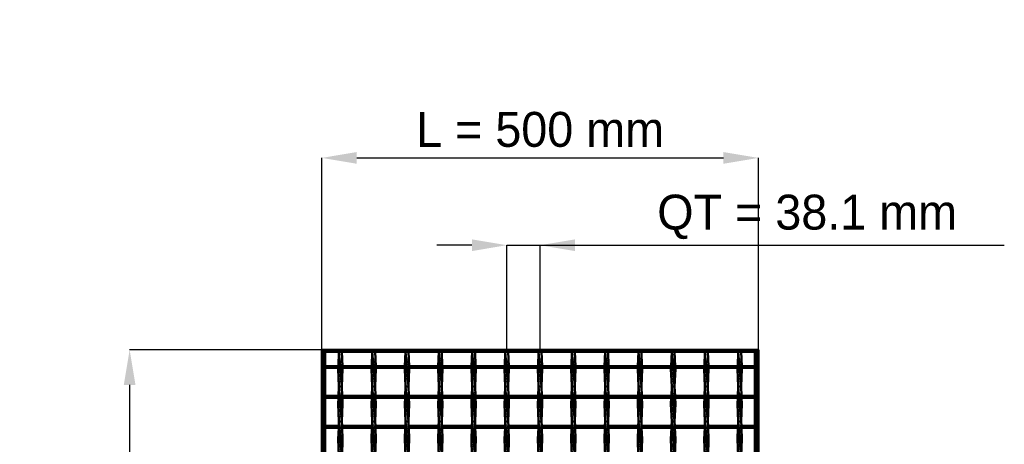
# Model space of a CAD drawing. Header units: millimetres. Extents: x -596 to 532, y -500 to 878.
# Tile 13 of 13: x -596 to 532, y 392 to 878. Entities that reach past the tile are written whole.
import ezdxf

# ---------------------------------------------------------------- set-up
doc = ezdxf.new("R2010")
doc.units = ezdxf.units.MM
doc.linetypes.add('Center', pattern=[1.5, 0.45, -0.5, 0.05, -0.5])
doc.linetypes.add('Dashed', pattern=[2, 1, -1])
for name, color, linetype, lineweight in [('2d ConnectionPoints', 7, 'Continuous', 50), ('AM_0', 7, 'Continuous', 50), ('AM_5', 3, 'Continuous', 25), ('AM_7', 7, 'Center', 25), ('AM_9', 6, 'Dashed', 25)]:
    doc.layers.add(name, color=color, linetype=linetype, lineweight=lineweight)
doc.dimstyles.new('ISO-25', dxfattribs={"dimtxt": 2.5, "dimasz": 2.5, "dimexe": 1.25, "dimexo": 0.625, "dimtad": 1, "dimtxsty": 'Standard', "dimcen": 2.5, "dimadec": 0, "dimazin": 0, "dimtfac": 1, "dimtmove": 0, "dimatfit": 3, "dimfxl": 1, "dimarcsym": 0})

# ---------------------------------------------------------------- blocks, each defined once
blk = doc.blocks.new('1_t7c3wkzoblhuy1qdr1avfunjh________0_in_LSSP2303438211500100035010_4')
at = {"layer": 'AM_0'}
for p, q in [((246.05, 498), (246.05, 481.62)), ((248, 498), (248, -498)), ((248, 498), (250, 498)), ((250, 498), (250, -498)), ((246.05, 479.62), (246.05, 447.29)), ((246.05, 445.29), (246.05, 412.96)), ((246.05, 410.96), (246.05, 378.63))]:
    blk.add_line(p, q, dxfattribs=at)
at = {"layer": 'AM_9'}
for p, q in [((248.55, 498), (248.55, -498)), ((248.99, 498), (248.99, -498)), ((246.05, 481.62), (246.05, 479.62)), ((246.05, 447.29), (246.05, 445.29)), ((246.05, 412.96), (246.05, 410.96))]:
    blk.add_line(p, q, dxfattribs=at)
blk = doc.blocks.new('3_wwc56b8xnlzvjf3p20iw2rz7n________0_in_LSSP2303438211500100035010_4')
at = {"layer": 'AM_0'}
for p, q in [((-230.3, 498), (-230.9, 481.6)), ((-230.3, 498), (-226.9, 458)), ((-226.9, 498), (-230.3, 498)), ((-226.9, 498), (-226.3, 481.6)), ((-231, 479.6), (-231.1, 478)), ((-231.1, 478), (-230.3, 458)), ((-226.1, 478), (-231.1, 478)), ((-226.1, 478), (-226.9, 458)), ((-226.2, 479.6), (-226.1, 478)), ((-230.3, 458), (-230.7, 447.3)), ((-226.9, 458), (-230.3, 458)), ((-230.3, 458), (-226.9, 418)), ((-226.9, 458), (-226.5, 447.3)), ((-230.8, 445.3), (-231.1, 438)), ((-226.4, 445.3), (-226.1, 438)), ((-231.1, 438), (-230.3, 418)), ((-226.1, 438), (-231.1, 438)), ((-226.1, 438), (-226.9, 418)), ((-230.3, 418), (-230.5, 413)), ((-226.9, 418), (-230.3, 418)), ((-230.3, 418), (-226.9, 378)), ((-226.9, 418), (-226.7, 413)), ((-230.6, 411), (-231.1, 398)), ((-226.6, 411), (-226.1, 398)), ((-231.1, 398), (-230.4, 378.6)), ((-226.1, 398), (-231.1, 398)), ((-226.1, 398), (-226.8, 378.6))]:
    blk.add_line(p, q, dxfattribs=at)
at = {"layer": 'AM_9'}
for p, q in [((-226.9, 498), (-230.3, 458)), ((-230.9, 481.6), (-231, 479.6)), ((-226.3, 481.6), (-226.2, 479.6)), ((-226.9, 458), (-230.3, 418)), ((-230.7, 447.3), (-230.8, 445.3)), ((-226.5, 447.3), (-226.4, 445.3)), ((-226.9, 418), (-230.3, 378)), ((-230.5, 413), (-230.6, 411)), ((-226.7, 413), (-226.6, 411))]:
    blk.add_line(p, q, dxfattribs=at)
blk = doc.blocks.new('4_lnzbcvpnse5bbsbunnzedml8h________0_in_LSSP2303438211500100035010_4')
at = {"layer": 'AM_0'}
for p, q in [((-192.2, 498), (-192.8, 481.6)), ((-192.2, 498), (-188.8, 458)), ((-188.8, 498), (-192.2, 498)), ((-188.8, 498), (-188.2, 481.6)), ((-192.9, 479.6), (-193, 478)), ((-188, 478), (-193, 478)), ((-193, 478), (-192.2, 458)), ((-188, 478), (-188.8, 458)), ((-188.1, 479.6), (-188, 478)), ((-192.2, 458), (-192.6, 447.3)), ((-188.8, 458), (-192.2, 458)), ((-192.2, 458), (-188.8, 418)), ((-188.8, 458), (-188.4, 447.3)), ((-192.7, 445.3), (-193, 438)), ((-188.3, 445.3), (-188, 438)), ((-193, 438), (-192.2, 418)), ((-188, 438), (-193, 438)), ((-188, 438), (-188.8, 418)), ((-192.2, 418), (-192.4, 413)), ((-188.8, 418), (-192.2, 418)), ((-192.2, 418), (-188.8, 378)), ((-188.8, 418), (-188.6, 413)), ((-192.5, 411), (-193, 398)), ((-188.5, 411), (-188, 398)), ((-188, 398), (-193, 398)), ((-193, 398), (-192.3, 378.6)), ((-188, 398), (-188.7, 378.6))]:
    blk.add_line(p, q, dxfattribs=at)
at = {"layer": 'AM_9'}
for p, q in [((-188.8, 498), (-192.2, 458)), ((-192.8, 481.6), (-192.9, 479.6)), ((-188.2, 481.6), (-188.1, 479.6)), ((-188.8, 458), (-192.2, 418)), ((-192.6, 447.3), (-192.7, 445.3)), ((-188.4, 447.3), (-188.3, 445.3)), ((-188.8, 418), (-192.2, 378)), ((-192.4, 413), (-192.5, 411)), ((-188.6, 413), (-188.5, 411))]:
    blk.add_line(p, q, dxfattribs=at)
blk = doc.blocks.new('5_c0e2vuyqri1m581cl8q4z9u3j________0_in_LSSP2303438211500100035010_4')
at = {"layer": 'AM_0'}
for p, q in [((-154.1, 498), (-154.7, 481.6)), ((-154.1, 498), (-150.7, 458)), ((-150.7, 498), (-154.1, 498)), ((-150.7, 498), (-150.1, 481.6)), ((-154.8, 479.6), (-154.9, 478)), ((-154.9, 478), (-154.1, 458)), ((-149.9, 478), (-154.9, 478)), ((-149.9, 478), (-150.7, 458)), ((-150, 479.6), (-149.9, 478)), ((-154.1, 458), (-154.5, 447.3)), ((-150.7, 458), (-154.1, 458)), ((-154.1, 458), (-150.7, 418)), ((-150.7, 458), (-150.3, 447.3)), ((-154.6, 445.3), (-154.9, 438)), ((-150.2, 445.3), (-149.9, 438)), ((-154.9, 438), (-154.1, 418)), ((-149.9, 438), (-154.9, 438)), ((-149.9, 438), (-150.7, 418)), ((-154.1, 418), (-154.3, 413)), ((-150.7, 418), (-154.1, 418)), ((-154.1, 418), (-150.7, 378)), ((-150.7, 418), (-150.5, 413)), ((-154.4, 411), (-154.9, 398)), ((-150.4, 411), (-149.9, 398)), ((-154.9, 398), (-154.2, 378.6)), ((-149.9, 398), (-154.9, 398)), ((-149.9, 398), (-150.6, 378.6))]:
    blk.add_line(p, q, dxfattribs=at)
at = {"layer": 'AM_9'}
for p, q in [((-150.7, 498), (-154.1, 458)), ((-154.7, 481.6), (-154.8, 479.6)), ((-150.1, 481.6), (-150, 479.6)), ((-150.7, 458), (-154.1, 418)), ((-154.5, 447.3), (-154.6, 445.3)), ((-150.3, 447.3), (-150.2, 445.3)), ((-150.7, 418), (-154.1, 378)), ((-154.3, 413), (-154.4, 411)), ((-150.5, 413), (-150.4, 411))]:
    blk.add_line(p, q, dxfattribs=at)
blk = doc.blocks.new('6_xqwrvxka99fah0wvfdrn8ounh________0_in_LSSP2303438211500100035010_4')
at = {"layer": 'AM_0'}
for p, q in [((-116, 498), (-116.6, 481.6)), ((-116, 498), (-112.6, 458)), ((-112.6, 498), (-116, 498)), ((-112.6, 498), (-112, 481.6)), ((-116.7, 479.6), (-116.8, 478)), ((-111.8, 478), (-116.8, 478)), ((-116.8, 478), (-116, 458)), ((-111.8, 478), (-112.6, 458)), ((-111.9, 479.6), (-111.8, 478)), ((-116, 458), (-116.4, 447.3)), ((-112.6, 458), (-116, 458)), ((-116, 458), (-112.6, 418)), ((-112.6, 458), (-112.2, 447.3)), ((-116.5, 445.3), (-116.8, 438)), ((-112.1, 445.3), (-111.8, 438)), ((-116.8, 438), (-116, 418)), ((-111.8, 438), (-116.8, 438)), ((-111.8, 438), (-112.6, 418)), ((-116, 418), (-116.2, 413)), ((-116, 418), (-112.6, 378)), ((-112.6, 418), (-116, 418)), ((-112.6, 418), (-112.4, 413)), ((-116.3, 411), (-116.8, 398)), ((-112.3, 411), (-111.8, 398)), ((-111.8, 398), (-116.8, 398)), ((-116.8, 398), (-116.1, 378.6)), ((-111.8, 398), (-112.5, 378.6))]:
    blk.add_line(p, q, dxfattribs=at)
at = {"layer": 'AM_9'}
for p, q in [((-112.6, 498), (-116, 458)), ((-116.6, 481.6), (-116.7, 479.6)), ((-112, 481.6), (-111.9, 479.6)), ((-112.6, 458), (-116, 418)), ((-116.4, 447.3), (-116.5, 445.3)), ((-112.2, 447.3), (-112.1, 445.3)), ((-112.6, 418), (-116, 378)), ((-116.2, 413), (-116.3, 411)), ((-112.4, 413), (-112.3, 411))]:
    blk.add_line(p, q, dxfattribs=at)
blk = doc.blocks.new('7_ieudmxhjtif2eib9z643zhu7a________0_in_LSSP2303438211500100035010_4')
at = {"layer": 'AM_0'}
for p, q in [((-77.9, 498), (-78.5, 481.6)), ((-77.9, 498), (-74.5, 458)), ((-74.5, 498), (-77.9, 498)), ((-74.5, 498), (-73.9, 481.6)), ((-78.6, 479.6), (-78.7, 478)), ((-73.7, 478), (-78.7, 478)), ((-78.7, 478), (-77.9, 458)), ((-73.7, 478), (-74.5, 458)), ((-73.8, 479.6), (-73.7, 478)), ((-77.9, 458), (-78.3, 447.3)), ((-77.9, 458), (-74.5, 418)), ((-74.5, 458), (-77.9, 458)), ((-74.5, 458), (-74.1, 447.3)), ((-78.4, 445.3), (-78.7, 438)), ((-74, 445.3), (-73.7, 438)), ((-73.7, 438), (-78.7, 438)), ((-78.7, 438), (-77.9, 418)), ((-73.7, 438), (-74.5, 418)), ((-77.9, 418), (-78.1, 413)), ((-77.9, 418), (-74.5, 378)), ((-74.5, 418), (-77.9, 418)), ((-74.5, 418), (-74.3, 413)), ((-78.2, 411), (-78.7, 398)), ((-74.2, 411), (-73.7, 398)), ((-73.7, 398), (-78.7, 398)), ((-78.7, 398), (-78, 378.6)), ((-73.7, 398), (-74.4, 378.6))]:
    blk.add_line(p, q, dxfattribs=at)
at = {"layer": 'AM_9'}
for p, q in [((-74.5, 498), (-77.9, 458)), ((-78.5, 481.6), (-78.6, 479.6)), ((-73.9, 481.6), (-73.8, 479.6)), ((-74.5, 458), (-77.9, 418)), ((-78.3, 447.3), (-78.4, 445.3)), ((-74.1, 447.3), (-74, 445.3)), ((-74.5, 418), (-77.9, 378)), ((-78.1, 413), (-78.2, 411)), ((-74.3, 413), (-74.2, 411))]:
    blk.add_line(p, q, dxfattribs=at)
blk = doc.blocks.new('8_cse8lqg8h4rpod35zoybp97ww________0_in_LSSP2303438211500100035010_4')
at = {"layer": 'AM_0'}
for p, q in [((-39.8, 498), (-40.4, 481.6)), ((-39.8, 498), (-36.4, 458)), ((-36.4, 498), (-39.8, 498)), ((-36.4, 498), (-35.8, 481.6)), ((-40.5, 479.6), (-40.6, 478)), ((-35.6, 478), (-40.6, 478)), ((-40.6, 478), (-39.8, 458)), ((-35.6, 478), (-36.4, 458)), ((-35.7, 479.6), (-35.6, 478)), ((-39.8, 458), (-40.2, 447.3)), ((-36.4, 458), (-39.8, 458)), ((-39.8, 458), (-36.4, 418)), ((-36.4, 458), (-36, 447.3)), ((-40.3, 445.3), (-40.6, 438)), ((-35.9, 445.3), (-35.6, 438)), ((-35.6, 438), (-40.6, 438)), ((-40.6, 438), (-39.8, 418)), ((-35.6, 438), (-36.4, 418)), ((-39.8, 418), (-40, 413)), ((-36.4, 418), (-39.8, 418)), ((-39.8, 418), (-36.4, 378)), ((-36.4, 418), (-36.2, 413)), ((-40.1, 411), (-40.6, 398)), ((-36.1, 411), (-35.6, 398)), ((-40.6, 398), (-39.9, 378.6)), ((-35.6, 398), (-40.6, 398)), ((-35.6, 398), (-36.3, 378.6))]:
    blk.add_line(p, q, dxfattribs=at)
at = {"layer": 'AM_9'}
for p, q in [((-36.4, 498), (-39.8, 458)), ((-40.4, 481.6), (-40.5, 479.6)), ((-35.8, 481.6), (-35.7, 479.6)), ((-36.4, 458), (-39.8, 418)), ((-40.2, 447.3), (-40.3, 445.3)), ((-36, 447.3), (-35.9, 445.3)), ((-36.4, 418), (-39.8, 378)), ((-40, 413), (-40.1, 411)), ((-36.2, 413), (-36.1, 411))]:
    blk.add_line(p, q, dxfattribs=at)
blk = doc.blocks.new('9_ltqe2n2kcvevpsw06ftye0s9l________0_in_LSSP2303438211500100035010_4')
at = {"layer": 'AM_0'}
for p, q in [((-1.7, 498), (-2.3, 481.6)), ((-1.7, 498), (1.7, 458)), ((1.7, 498), (-1.7, 498)), ((1.7, 498), (2.3, 481.6)), ((-2.4, 479.6), (-2.5, 478)), ((-2.5, 478), (-1.7, 458)), ((2.5, 478), (-2.5, 478)), ((2.5, 478), (1.7, 458)), ((2.4, 479.6), (2.5, 478)), ((-1.7, 458), (-2.1, 447.3)), ((-1.7, 458), (1.7, 418)), ((1.7, 458), (-1.7, 458)), ((1.7, 458), (2.1, 447.3)), ((-2.2, 445.3), (-2.5, 438)), ((2.2, 445.3), (2.5, 438)), ((-2.5, 438), (-1.7, 418)), ((2.5, 438), (-2.5, 438)), ((2.5, 438), (1.7, 418)), ((-1.7, 418), (-1.9, 413)), ((1.7, 418), (-1.7, 418)), ((-1.7, 418), (1.7, 378)), ((1.7, 418), (1.9, 413)), ((-2, 411), (-2.5, 398)), ((2, 411), (2.5, 398)), ((-2.5, 398), (-1.8, 378.6)), ((2.5, 398), (-2.5, 398)), ((2.5, 398), (1.8, 378.6))]:
    blk.add_line(p, q, dxfattribs=at)
at = {"layer": 'AM_9'}
for p, q in [((1.7, 498), (-1.7, 458)), ((-2.3, 481.6), (-2.4, 479.6)), ((2.3, 481.6), (2.4, 479.6)), ((1.7, 458), (-1.7, 418)), ((-2.1, 447.3), (-2.2, 445.3)), ((2.1, 447.3), (2.2, 445.3)), ((1.7, 418), (-1.7, 378)), ((-1.9, 413), (-2, 411)), ((1.9, 413), (2, 411))]:
    blk.add_line(p, q, dxfattribs=at)
blk = doc.blocks.new('10_c7pp2oum05nb3780u4qsh2njt________0_in_LSSP2303438211500100035010_4')
at = {"layer": 'AM_0'}
for p, q in [((36.4, 498), (35.8, 481.6)), ((36.4, 498), (39.8, 458)), ((39.8, 498), (36.4, 498)), ((39.8, 498), (40.4, 481.6)), ((35.7, 479.6), (35.6, 478)), ((40.6, 478), (35.6, 478)), ((35.6, 478), (36.4, 458)), ((40.6, 478), (39.8, 458)), ((40.5, 479.6), (40.6, 478)), ((36.4, 458), (36, 447.3)), ((39.8, 458), (36.4, 458)), ((36.4, 458), (39.8, 418)), ((39.8, 458), (40.2, 447.3)), ((35.9, 445.3), (35.6, 438)), ((40.3, 445.3), (40.6, 438)), ((35.6, 438), (36.4, 418)), ((40.6, 438), (35.6, 438)), ((40.6, 438), (39.8, 418)), ((36.4, 418), (36.2, 413)), ((39.8, 418), (36.4, 418)), ((36.4, 418), (39.8, 378)), ((39.8, 418), (40, 413)), ((36.1, 411), (35.6, 398)), ((40.1, 411), (40.6, 398)), ((40.6, 398), (35.6, 398)), ((35.6, 398), (36.3, 378.6)), ((40.6, 398), (39.9, 378.6))]:
    blk.add_line(p, q, dxfattribs=at)
at = {"layer": 'AM_9'}
for p, q in [((39.8, 498), (36.4, 458)), ((35.8, 481.6), (35.7, 479.6)), ((40.4, 481.6), (40.5, 479.6)), ((39.8, 458), (36.4, 418)), ((36, 447.3), (35.9, 445.3)), ((40.2, 447.3), (40.3, 445.3)), ((39.8, 418), (36.4, 378)), ((36.2, 413), (36.1, 411)), ((40, 413), (40.1, 411))]:
    blk.add_line(p, q, dxfattribs=at)
blk = doc.blocks.new('11_bxy5m6u92rukel5m39qmzynhd________0_in_LSSP2303438211500100035010_4')
at = {"layer": 'AM_0'}
for p, q in [((74.5, 498), (73.9, 481.6)), ((74.5, 498), (77.9, 458)), ((77.9, 498), (74.5, 498)), ((77.9, 498), (78.5, 481.6)), ((73.8, 479.6), (73.7, 478)), ((73.7, 478), (74.5, 458)), ((78.7, 478), (73.7, 478)), ((78.7, 478), (77.9, 458)), ((78.6, 479.6), (78.7, 478)), ((74.5, 458), (74.1, 447.3)), ((74.5, 458), (77.9, 418)), ((77.9, 458), (74.5, 458)), ((77.9, 458), (78.3, 447.3)), ((74, 445.3), (73.7, 438)), ((78.4, 445.3), (78.7, 438)), ((73.7, 438), (74.5, 418)), ((78.7, 438), (73.7, 438)), ((78.7, 438), (77.9, 418)), ((74.5, 418), (74.3, 413)), ((74.5, 418), (77.9, 378)), ((77.9, 418), (74.5, 418)), ((77.9, 418), (78.1, 413)), ((74.2, 411), (73.7, 398)), ((78.2, 411), (78.7, 398)), ((78.7, 398), (73.7, 398)), ((73.7, 398), (74.4, 378.6)), ((78.7, 398), (78, 378.6))]:
    blk.add_line(p, q, dxfattribs=at)
at = {"layer": 'AM_9'}
for p, q in [((77.9, 498), (74.5, 458)), ((73.9, 481.6), (73.8, 479.6)), ((78.5, 481.6), (78.6, 479.6)), ((77.9, 458), (74.5, 418)), ((74.1, 447.3), (74, 445.3)), ((78.3, 447.3), (78.4, 445.3)), ((77.9, 418), (74.5, 378)), ((74.3, 413), (74.2, 411)), ((78.1, 413), (78.2, 411))]:
    blk.add_line(p, q, dxfattribs=at)
blk = doc.blocks.new('12_watd1727a77wj7fk7sa80z8pj________0_in_LSSP2303438211500100035010_4')
at = {"layer": 'AM_0'}
for p, q in [((112.6, 498), (112, 481.6)), ((112.6, 498), (116, 458)), ((116, 498), (112.6, 498)), ((116, 498), (116.6, 481.6)), ((111.9, 479.6), (111.8, 478)), ((116.8, 478), (111.8, 478)), ((111.8, 478), (112.6, 458)), ((116.8, 478), (116, 458)), ((116.7, 479.6), (116.8, 478)), ((112.6, 458), (112.2, 447.3)), ((112.6, 458), (116, 418)), ((116, 458), (112.6, 458)), ((116, 458), (116.4, 447.3)), ((112.1, 445.3), (111.8, 438)), ((116.5, 445.3), (116.8, 438)), ((111.8, 438), (112.6, 418)), ((116.8, 438), (111.8, 438)), ((116.8, 438), (116, 418)), ((112.6, 418), (112.4, 413)), ((116, 418), (112.6, 418)), ((112.6, 418), (116, 378)), ((116, 418), (116.2, 413)), ((112.3, 411), (111.8, 398)), ((116.3, 411), (116.8, 398)), ((111.8, 398), (112.5, 378.6)), ((116.8, 398), (111.8, 398)), ((116.8, 398), (116.1, 378.6))]:
    blk.add_line(p, q, dxfattribs=at)
at = {"layer": 'AM_9'}
for p, q in [((116, 498), (112.6, 458)), ((112, 481.6), (111.9, 479.6)), ((116.6, 481.6), (116.7, 479.6)), ((116, 458), (112.6, 418)), ((112.2, 447.3), (112.1, 445.3)), ((116.4, 447.3), (116.5, 445.3)), ((116, 418), (112.6, 378)), ((112.4, 413), (112.3, 411)), ((116.2, 413), (116.3, 411))]:
    blk.add_line(p, q, dxfattribs=at)
blk = doc.blocks.new('13_v3axpk0cgtr28640ob17n27en________0_in_LSSP2303438211500100035010_4')
at = {"layer": 'AM_0'}
for p, q in [((150.7, 498), (150.1, 481.6)), ((150.7, 498), (154.1, 458)), ((154.1, 498), (150.7, 498)), ((154.1, 498), (154.7, 481.6)), ((150, 479.6), (149.9, 478)), ((154.9, 478), (149.9, 478)), ((149.9, 478), (150.7, 458)), ((154.9, 478), (154.1, 458)), ((154.8, 479.6), (154.9, 478)), ((150.7, 458), (150.3, 447.3)), ((154.1, 458), (150.7, 458)), ((150.7, 458), (154.1, 418)), ((154.1, 458), (154.5, 447.3)), ((150.2, 445.3), (149.9, 438)), ((154.6, 445.3), (154.9, 438)), ((149.9, 438), (150.7, 418)), ((154.9, 438), (149.9, 438)), ((154.9, 438), (154.1, 418)), ((150.7, 418), (150.5, 413)), ((150.7, 418), (154.1, 378)), ((154.1, 418), (150.7, 418)), ((154.1, 418), (154.3, 413)), ((150.4, 411), (149.9, 398)), ((154.4, 411), (154.9, 398)), ((154.9, 398), (149.9, 398)), ((149.9, 398), (150.6, 378.6)), ((154.9, 398), (154.2, 378.6))]:
    blk.add_line(p, q, dxfattribs=at)
at = {"layer": 'AM_9'}
for p, q in [((154.1, 498), (150.7, 458)), ((150.1, 481.6), (150, 479.6)), ((154.7, 481.6), (154.8, 479.6)), ((154.1, 458), (150.7, 418)), ((150.3, 447.3), (150.2, 445.3)), ((154.5, 447.3), (154.6, 445.3)), ((154.1, 418), (150.7, 378)), ((150.5, 413), (150.4, 411)), ((154.3, 413), (154.4, 411))]:
    blk.add_line(p, q, dxfattribs=at)
blk = doc.blocks.new('14_ms0ipczqxnxdcpuwnxmu8bbdj________0_in_LSSP2303438211500100035010_4')
at = {"layer": 'AM_0'}
for p, q in [((188.8, 498), (188.2, 481.6)), ((188.8, 498), (192.2, 458)), ((192.2, 498), (188.8, 498)), ((192.2, 498), (192.8, 481.6)), ((188.1, 479.6), (188, 478)), ((193, 478), (188, 478)), ((188, 478), (188.8, 458)), ((193, 478), (192.2, 458)), ((192.9, 479.6), (193, 478)), ((188.8, 458), (188.4, 447.3)), ((188.8, 458), (192.2, 418)), ((192.2, 458), (188.8, 458)), ((192.2, 458), (192.6, 447.3)), ((188.3, 445.3), (188, 438)), ((192.7, 445.3), (193, 438)), ((188, 438), (188.8, 418)), ((193, 438), (188, 438)), ((193, 438), (192.2, 418)), ((188.8, 418), (188.6, 413)), ((192.2, 418), (188.8, 418)), ((188.8, 418), (192.2, 378)), ((192.2, 418), (192.4, 413)), ((188.5, 411), (188, 398)), ((192.5, 411), (193, 398)), ((188, 398), (188.7, 378.6)), ((193, 398), (188, 398)), ((193, 398), (192.3, 378.6))]:
    blk.add_line(p, q, dxfattribs=at)
at = {"layer": 'AM_9'}
for p, q in [((192.2, 498), (188.8, 458)), ((188.2, 481.6), (188.1, 479.6)), ((192.8, 481.6), (192.9, 479.6)), ((192.2, 458), (188.8, 418)), ((188.4, 447.3), (188.3, 445.3)), ((192.6, 447.3), (192.7, 445.3)), ((192.2, 418), (188.8, 378)), ((188.6, 413), (188.5, 411)), ((192.4, 413), (192.5, 411))]:
    blk.add_line(p, q, dxfattribs=at)
blk = doc.blocks.new('15_g0fzjuo6ez2gxt8m0ct5daauw________0_in_LSSP2303438211500100035010_4')
at = {"layer": 'AM_0'}
for p, q in [((226.9, 498), (226.3, 481.6)), ((226.9, 498), (230.3, 458)), ((230.3, 498), (226.9, 498)), ((230.3, 498), (230.9, 481.6)), ((226.2, 479.6), (226.1, 478)), ((231.1, 478), (226.1, 478)), ((226.1, 478), (226.9, 458)), ((231.1, 478), (230.3, 458)), ((231, 479.6), (231.1, 478)), ((226.9, 458), (226.5, 447.3)), ((226.9, 458), (230.3, 418)), ((230.3, 458), (226.9, 458)), ((230.3, 458), (230.7, 447.3)), ((226.4, 445.3), (226.1, 438)), ((230.8, 445.3), (231.1, 438)), ((226.1, 438), (226.9, 418)), ((231.1, 438), (226.1, 438)), ((231.1, 438), (230.3, 418)), ((226.9, 418), (226.7, 413)), ((230.3, 418), (226.9, 418)), ((226.9, 418), (230.3, 378)), ((230.3, 418), (230.5, 413)), ((226.6, 411), (226.1, 398)), ((230.6, 411), (231.1, 398)), ((226.1, 398), (226.8, 378.6)), ((231.1, 398), (226.1, 398)), ((231.1, 398), (230.4, 378.6))]:
    blk.add_line(p, q, dxfattribs=at)
at = {"layer": 'AM_9'}
for p, q in [((230.3, 498), (226.9, 458)), ((226.3, 481.6), (226.2, 479.6)), ((230.9, 481.6), (231, 479.6)), ((230.3, 458), (226.9, 418)), ((226.5, 447.3), (226.4, 445.3)), ((230.7, 447.3), (230.8, 445.3)), ((230.3, 418), (226.9, 378)), ((226.7, 413), (226.6, 411)), ((230.5, 413), (230.6, 411))]:
    blk.add_line(p, q, dxfattribs=at)
blk = doc.blocks.new('16_9s9fzmjo0sxm1rsdomh7rfv4o________0_in_LSSP2303438211500100035010_4')
at = {"layer": 'AM_0'}
for p, q in [((-250, 498), (-250, 500)), ((-250, 500), (250, 500)), ((-250, 498), (250, 498)), ((250, 498), (250, 500))]:
    blk.add_line(p, q, dxfattribs=at)
blk = doc.blocks.new('43_71ipvxhm4jhybmai11h6zidag________0_in_LSSP2303438211500100035010_4')
at = {"layer": 'AM_0'}
for p, q in [((-248, 413), (-248, 411)), ((-230.3, 413), (-248, 413)), ((-230.3, 411), (-248, 411)), ((-230.3, 413), (-230.3, 411)), ((-192.2, 413), (-226.9, 413)), ((-226.9, 411), (-226.9, 413)), ((-192.2, 411), (-226.9, 411)), ((-192.2, 413), (-192.2, 411)), ((-188.8, 411), (-188.8, 413)), ((-154.1, 413), (-188.8, 413)), ((-154.1, 411), (-188.8, 411)), ((-154.1, 413), (-154.1, 411)), ((-150.7, 411), (-150.7, 413)), ((-116, 413), (-150.7, 413)), ((-116, 411), (-150.7, 411)), ((-116, 413), (-116, 411)), ((-112.6, 411), (-112.6, 413)), ((-77.9, 413), (-112.6, 413)), ((-77.9, 411), (-112.6, 411)), ((-77.9, 413), (-77.9, 411)), ((-39.8, 413), (-74.5, 413)), ((-74.5, 411), (-74.5, 413)), ((-39.8, 411), (-74.5, 411)), ((-39.8, 413), (-39.8, 411)), ((-1.7, 413), (-36.4, 413)), ((-36.4, 411), (-36.4, 413)), ((-1.7, 411), (-36.4, 411)), ((-1.7, 413), (-1.7, 411)), ((36.4, 413), (1.7, 413)), ((1.7, 411), (1.7, 413)), ((36.4, 411), (1.7, 411)), ((36.4, 413), (36.4, 411)), ((39.8, 411), (39.8, 413)), ((74.5, 413), (39.8, 413)), ((74.5, 411), (39.8, 411)), ((74.5, 413), (74.5, 411)), ((77.9, 411), (77.9, 413)), ((112.6, 413), (77.9, 413)), ((112.6, 411), (77.9, 411)), ((112.6, 413), (112.6, 411)), ((150.7, 413), (116, 413)), ((116, 411), (116, 413)), ((150.7, 411), (116, 411)), ((150.7, 413), (150.7, 411)), ((154.1, 411), (154.1, 413)), ((188.8, 413), (154.1, 413)), ((188.8, 411), (154.1, 411)), ((188.8, 413), (188.8, 411)), ((226.9, 413), (192.2, 413)), ((192.2, 411), (192.2, 413)), ((226.9, 411), (192.2, 411)), ((226.9, 413), (226.9, 411)), ((230.3, 411), (230.3, 413)), ((248, 413), (230.3, 413)), ((248, 411), (230.3, 411)), ((248, 413), (248, 411))]:
    blk.add_line(p, q, dxfattribs=at)
at = {"layer": 'AM_7'}
for p, q in [((-228.6, 414.2), (-228.6, 409.8)), ((-190.5, 414.2), (-190.5, 409.8)), ((-152.4, 414.2), (-152.4, 409.8)), ((-114.3, 414.2), (-114.3, 409.8)), ((-76.2, 414.2), (-76.2, 409.8)), ((-38.1, 414.2), (-38.1, 409.8)), ((0, 414.2), (0, 409.8)), ((38.1, 414.2), (38.1, 409.8)), ((76.2, 414.2), (76.2, 409.8)), ((114.3, 414.2), (114.3, 409.8)), ((152.4, 414.2), (152.4, 409.8)), ((190.5, 414.2), (190.5, 409.8)), ((228.6, 414.2), (228.6, 409.8))]:
    blk.add_line(p, q, dxfattribs=at)
at = {"layer": 'AM_9'}
for p, q in [((-231.1, 413), (-231.1, 411)), ((-226.9, 413), (-230.3, 413)), ((-230.3, 411), (-226.9, 411)), ((-226.2, 411), (-226.2, 413)), ((-192.9, 413), (-192.9, 411)), ((-188.8, 413), (-192.2, 413)), ((-192.2, 411), (-188.8, 411)), ((-188.1, 411), (-188.1, 413)), ((-154.8, 413), (-154.8, 411)), ((-150.7, 413), (-154.1, 413)), ((-154.1, 411), (-150.7, 411)), ((-149.9, 411), (-149.9, 413)), ((-116.8, 413), (-116.8, 411)), ((-112.6, 413), (-116, 413)), ((-116, 411), (-112.6, 411)), ((-111.8, 411), (-111.8, 413)), ((-78.7, 413), (-78.7, 411)), ((-74.5, 413), (-77.9, 413)), ((-77.9, 411), (-74.5, 411)), ((-73.8, 411), (-73.8, 413)), ((-40.6, 413), (-40.6, 411)), ((-36.4, 413), (-39.8, 413)), ((-39.8, 411), (-36.4, 411)), ((-35.7, 411), (-35.7, 413)), ((-2.5, 413), (-2.5, 411)), ((1.7, 413), (-1.7, 413)), ((-1.7, 411), (1.7, 411)), ((2.4, 411), (2.4, 413)), ((35.6, 413), (35.6, 411)), ((39.8, 413), (36.4, 413)), ((36.4, 411), (39.8, 411)), ((40.5, 411), (40.5, 413)), ((73.7, 413), (73.7, 411)), ((77.9, 413), (74.5, 413)), ((74.5, 411), (77.9, 411)), ((78.6, 411), (78.6, 413)), ((111.8, 413), (111.8, 411)), ((116, 413), (112.6, 413)), ((112.6, 411), (116, 411)), ((116.8, 411), (116.8, 413)), ((149.9, 413), (149.9, 411)), ((154.1, 413), (150.7, 413)), ((150.7, 411), (154.1, 411)), ((154.8, 411), (154.8, 413)), ((188.1, 413), (188.1, 411)), ((192.2, 413), (188.8, 413)), ((188.8, 411), (192.2, 411)), ((192.9, 411), (192.9, 413)), ((226.2, 413), (226.2, 411)), ((230.3, 413), (226.9, 413)), ((226.9, 411), (230.3, 411)), ((231.1, 411), (231.1, 413))]:
    blk.add_line(p, q, dxfattribs=at)
blk = doc.blocks.new('44_ulnxhabl6bt2cbvhgymb4kdnk________0_in_LSSP2303438211500100035010_4')
at = {"layer": 'AM_0'}
for p, q in [((-248, 447.3), (-248, 445.3)), ((-230.3, 447.3), (-248, 447.3)), ((-230.3, 445.3), (-248, 445.3)), ((-230.3, 447.3), (-230.3, 445.3)), ((-192.2, 447.3), (-226.9, 447.3)), ((-226.9, 445.3), (-226.9, 447.3)), ((-192.2, 445.3), (-226.9, 445.3)), ((-192.2, 447.3), (-192.2, 445.3)), ((-188.8, 445.3), (-188.8, 447.3)), ((-154.1, 447.3), (-188.8, 447.3)), ((-154.1, 445.3), (-188.8, 445.3)), ((-154.1, 447.3), (-154.1, 445.3)), ((-116, 447.3), (-150.7, 447.3)), ((-150.7, 445.3), (-150.7, 447.3)), ((-116, 445.3), (-150.7, 445.3)), ((-116, 447.3), (-116, 445.3)), ((-112.6, 445.3), (-112.6, 447.3)), ((-77.9, 447.3), (-112.6, 447.3)), ((-77.9, 445.3), (-112.6, 445.3)), ((-77.9, 447.3), (-77.9, 445.3)), ((-39.8, 447.3), (-74.5, 447.3)), ((-74.5, 445.3), (-74.5, 447.3)), ((-39.8, 445.3), (-74.5, 445.3)), ((-39.8, 447.3), (-39.8, 445.3)), ((-1.7, 447.3), (-36.4, 447.3)), ((-36.4, 445.3), (-36.4, 447.3)), ((-1.7, 445.3), (-36.4, 445.3)), ((-1.7, 447.3), (-1.7, 445.3)), ((36.4, 447.3), (1.7, 447.3)), ((1.7, 445.3), (1.7, 447.3)), ((36.4, 445.3), (1.7, 445.3)), ((36.4, 447.3), (36.4, 445.3)), ((39.8, 445.3), (39.8, 447.3)), ((74.5, 447.3), (39.8, 447.3)), ((74.5, 445.3), (39.8, 445.3)), ((74.5, 447.3), (74.5, 445.3)), ((77.9, 445.3), (77.9, 447.3)), ((112.6, 447.3), (77.9, 447.3)), ((112.6, 445.3), (77.9, 445.3)), ((112.6, 447.3), (112.6, 445.3)), ((116, 445.3), (116, 447.3)), ((150.7, 447.3), (116, 447.3)), ((150.7, 445.3), (116, 445.3)), ((150.7, 447.3), (150.7, 445.3)), ((154.1, 445.3), (154.1, 447.3)), ((188.8, 447.3), (154.1, 447.3)), ((188.8, 445.3), (154.1, 445.3)), ((188.8, 447.3), (188.8, 445.3)), ((192.2, 445.3), (192.2, 447.3)), ((226.9, 447.3), (192.2, 447.3)), ((226.9, 445.3), (192.2, 445.3)), ((226.9, 447.3), (226.9, 445.3)), ((230.3, 445.3), (230.3, 447.3)), ((248, 447.3), (230.3, 447.3)), ((248, 445.3), (230.3, 445.3)), ((248, 447.3), (248, 445.3))]:
    blk.add_line(p, q, dxfattribs=at)
at = {"layer": 'AM_7'}
for p, q in [((-228.6, 448.5), (-228.6, 444.1)), ((-190.5, 448.5), (-190.5, 444.1)), ((-152.4, 448.5), (-152.4, 444.1)), ((-114.3, 448.5), (-114.3, 444.1)), ((-76.2, 448.5), (-76.2, 444.1)), ((-38.1, 448.5), (-38.1, 444.1)), ((0, 448.5), (0, 444.1)), ((38.1, 448.5), (38.1, 444.1)), ((76.2, 448.5), (76.2, 444.1)), ((114.3, 448.5), (114.3, 444.1)), ((152.4, 448.5), (152.4, 444.1)), ((190.5, 448.5), (190.5, 444.1)), ((228.6, 448.5), (228.6, 444.1))]:
    blk.add_line(p, q, dxfattribs=at)
at = {"layer": 'AM_9'}
for p, q in [((-231.1, 447.3), (-231.1, 445.3)), ((-226.9, 447.3), (-230.3, 447.3)), ((-230.3, 445.3), (-226.9, 445.3)), ((-226.2, 445.3), (-226.2, 447.3)), ((-192.9, 447.3), (-192.9, 445.3)), ((-188.8, 447.3), (-192.2, 447.3)), ((-192.2, 445.3), (-188.8, 445.3)), ((-188.1, 445.3), (-188.1, 447.3)), ((-154.8, 447.3), (-154.8, 445.3)), ((-150.7, 447.3), (-154.1, 447.3)), ((-154.1, 445.3), (-150.7, 445.3)), ((-149.9, 445.3), (-149.9, 447.3)), ((-116.8, 447.3), (-116.8, 445.3)), ((-112.6, 447.3), (-116, 447.3)), ((-116, 445.3), (-112.6, 445.3)), ((-111.8, 445.3), (-111.8, 447.3)), ((-78.7, 447.3), (-78.7, 445.3)), ((-74.5, 447.3), (-77.9, 447.3)), ((-77.9, 445.3), (-74.5, 445.3)), ((-73.8, 445.3), (-73.8, 447.3)), ((-40.6, 447.3), (-40.6, 445.3)), ((-36.4, 447.3), (-39.8, 447.3)), ((-39.8, 445.3), (-36.4, 445.3)), ((-35.7, 445.3), (-35.7, 447.3)), ((-2.5, 447.3), (-2.5, 445.3)), ((1.7, 447.3), (-1.7, 447.3)), ((-1.7, 445.3), (1.7, 445.3)), ((2.4, 445.3), (2.4, 447.3)), ((35.6, 447.3), (35.6, 445.3)), ((39.8, 447.3), (36.4, 447.3)), ((36.4, 445.3), (39.8, 445.3)), ((40.5, 445.3), (40.5, 447.3)), ((73.7, 447.3), (73.7, 445.3)), ((77.9, 447.3), (74.5, 447.3)), ((74.5, 445.3), (77.9, 445.3)), ((78.6, 445.3), (78.6, 447.3)), ((111.8, 447.3), (111.8, 445.3)), ((116, 447.3), (112.6, 447.3)), ((112.6, 445.3), (116, 445.3)), ((116.8, 445.3), (116.8, 447.3)), ((149.9, 447.3), (149.9, 445.3)), ((154.1, 447.3), (150.7, 447.3)), ((150.7, 445.3), (154.1, 445.3)), ((154.8, 445.3), (154.8, 447.3)), ((188.1, 447.3), (188.1, 445.3)), ((192.2, 447.3), (188.8, 447.3)), ((188.8, 445.3), (192.2, 445.3)), ((192.9, 445.3), (192.9, 447.3)), ((226.2, 447.3), (226.2, 445.3)), ((230.3, 447.3), (226.9, 447.3)), ((226.9, 445.3), (230.3, 445.3)), ((231.1, 445.3), (231.1, 447.3))]:
    blk.add_line(p, q, dxfattribs=at)
blk = doc.blocks.new('45_ytfbyaqj5dx297juwrga53o6k________0_in_LSSP2303438211500100035010_4')
at = {"layer": 'AM_0'}
for p, q in [((-248, 481.6), (-248, 479.6)), ((-230.3, 481.6), (-248, 481.6)), ((-230.3, 479.6), (-248, 479.6)), ((-230.3, 481.6), (-230.3, 479.6)), ((-192.2, 481.6), (-226.9, 481.6)), ((-226.9, 479.6), (-226.9, 481.6)), ((-192.2, 479.6), (-226.9, 479.6)), ((-192.2, 481.6), (-192.2, 479.6)), ((-188.8, 479.6), (-188.8, 481.6)), ((-154.1, 481.6), (-188.8, 481.6)), ((-154.1, 479.6), (-188.8, 479.6)), ((-154.1, 481.6), (-154.1, 479.6)), ((-116, 481.6), (-150.7, 481.6)), ((-150.7, 479.6), (-150.7, 481.6)), ((-116, 479.6), (-150.7, 479.6)), ((-116, 481.6), (-116, 479.6)), ((-112.6, 479.6), (-112.6, 481.6)), ((-77.9, 481.6), (-112.6, 481.6)), ((-77.9, 479.6), (-112.6, 479.6)), ((-77.9, 481.6), (-77.9, 479.6)), ((-74.5, 479.6), (-74.5, 481.6)), ((-39.8, 481.6), (-74.5, 481.6)), ((-39.8, 479.6), (-74.5, 479.6)), ((-39.8, 481.6), (-39.8, 479.6)), ((-1.7, 481.6), (-36.4, 481.6)), ((-36.4, 479.6), (-36.4, 481.6)), ((-1.7, 479.6), (-36.4, 479.6)), ((-1.7, 481.6), (-1.7, 479.6)), ((36.4, 481.6), (1.7, 481.6)), ((1.7, 479.6), (1.7, 481.6)), ((36.4, 479.6), (1.7, 479.6)), ((36.4, 481.6), (36.4, 479.6)), ((39.8, 479.6), (39.8, 481.6)), ((74.5, 481.6), (39.8, 481.6)), ((74.5, 479.6), (39.8, 479.6)), ((74.5, 481.6), (74.5, 479.6)), ((77.9, 479.6), (77.9, 481.6)), ((112.6, 481.6), (77.9, 481.6)), ((112.6, 479.6), (77.9, 479.6)), ((112.6, 481.6), (112.6, 479.6)), ((116, 479.6), (116, 481.6)), ((150.7, 481.6), (116, 481.6)), ((150.7, 479.6), (116, 479.6)), ((150.7, 481.6), (150.7, 479.6)), ((154.1, 479.6), (154.1, 481.6)), ((188.8, 481.6), (154.1, 481.6)), ((188.8, 479.6), (154.1, 479.6)), ((188.8, 481.6), (188.8, 479.6)), ((192.2, 479.6), (192.2, 481.6)), ((226.9, 481.6), (192.2, 481.6)), ((226.9, 479.6), (192.2, 479.6)), ((226.9, 481.6), (226.9, 479.6)), ((230.3, 479.6), (230.3, 481.6)), ((248, 481.6), (230.3, 481.6)), ((248, 479.6), (230.3, 479.6)), ((248, 481.6), (248, 479.6))]:
    blk.add_line(p, q, dxfattribs=at)
at = {"layer": 'AM_7'}
for p, q in [((-228.6, 482.8), (-228.6, 478.4)), ((-190.5, 482.8), (-190.5, 478.4)), ((-152.4, 482.8), (-152.4, 478.4)), ((-114.3, 482.8), (-114.3, 478.4)), ((-76.2, 482.8), (-76.2, 478.4)), ((-38.1, 482.8), (-38.1, 478.4)), ((0, 482.8), (0, 478.4)), ((38.1, 482.8), (38.1, 478.4)), ((76.2, 482.8), (76.2, 478.4)), ((114.3, 482.8), (114.3, 478.4)), ((152.4, 482.8), (152.4, 478.4)), ((190.5, 482.8), (190.5, 478.4)), ((228.6, 482.8), (228.6, 478.4))]:
    blk.add_line(p, q, dxfattribs=at)
at = {"layer": 'AM_9'}
for p, q in [((-231.1, 481.6), (-231.1, 479.6)), ((-226.9, 481.6), (-230.3, 481.6)), ((-230.3, 479.6), (-226.9, 479.6)), ((-226.2, 479.6), (-226.2, 481.6)), ((-192.9, 481.6), (-192.9, 479.6)), ((-188.8, 481.6), (-192.2, 481.6)), ((-192.2, 479.6), (-188.8, 479.6)), ((-188.1, 479.6), (-188.1, 481.6)), ((-154.8, 481.6), (-154.8, 479.6)), ((-150.7, 481.6), (-154.1, 481.6)), ((-154.1, 479.6), (-150.7, 479.6)), ((-149.9, 479.6), (-149.9, 481.6)), ((-116.8, 481.6), (-116.8, 479.6)), ((-112.6, 481.6), (-116, 481.6)), ((-116, 479.6), (-112.6, 479.6)), ((-111.8, 479.6), (-111.8, 481.6)), ((-78.7, 481.6), (-78.7, 479.6)), ((-74.5, 481.6), (-77.9, 481.6)), ((-77.9, 479.6), (-74.5, 479.6)), ((-73.8, 479.6), (-73.8, 481.6)), ((-40.6, 481.6), (-40.6, 479.6)), ((-36.4, 481.6), (-39.8, 481.6)), ((-39.8, 479.6), (-36.4, 479.6)), ((-35.7, 479.6), (-35.7, 481.6)), ((-2.5, 481.6), (-2.5, 479.6)), ((1.7, 481.6), (-1.7, 481.6)), ((-1.7, 479.6), (1.7, 479.6)), ((2.4, 479.6), (2.4, 481.6)), ((35.6, 481.6), (35.6, 479.6)), ((39.8, 481.6), (36.4, 481.6)), ((36.4, 479.6), (39.8, 479.6)), ((40.5, 479.6), (40.5, 481.6)), ((73.7, 481.6), (73.7, 479.6)), ((77.9, 481.6), (74.5, 481.6)), ((74.5, 479.6), (77.9, 479.6)), ((78.6, 479.6), (78.6, 481.6)), ((111.8, 481.6), (111.8, 479.6)), ((116, 481.6), (112.6, 481.6)), ((112.6, 479.6), (116, 479.6)), ((116.8, 479.6), (116.8, 481.6)), ((149.9, 481.6), (149.9, 479.6)), ((154.1, 481.6), (150.7, 481.6)), ((150.7, 479.6), (154.1, 479.6)), ((154.8, 479.6), (154.8, 481.6)), ((188.1, 481.6), (188.1, 479.6)), ((192.2, 481.6), (188.8, 481.6)), ((188.8, 479.6), (192.2, 479.6)), ((192.9, 479.6), (192.9, 481.6)), ((226.2, 481.6), (226.2, 479.6)), ((230.3, 481.6), (226.9, 481.6)), ((226.9, 479.6), (230.3, 479.6)), ((231.1, 479.6), (231.1, 481.6))]:
    blk.add_line(p, q, dxfattribs=at)
blk = doc.blocks.new('46_hrmgn2uxbu3xxwa67uef1m58b________0_in_LSSP2303438211500100035010_4')
at = {"layer": 'AM_0'}
for p, q in [((-250, -498), (-250, 498)), ((-248, 498), (-250, 498)), ((-248, -498), (-248, 498)), ((-246.05, 481.62), (-246.05, 498)), ((-246.05, 447.29), (-246.05, 479.62)), ((-246.05, 412.96), (-246.05, 445.29)), ((-246.05, 378.63), (-246.05, 410.96))]:
    blk.add_line(p, q, dxfattribs=at)
at = {"layer": 'AM_9'}
for p, q in [((-248.99, -498), (-248.99, 498)), ((-248.55, -498), (-248.55, 498)), ((-246.05, 479.62), (-246.05, 481.62)), ((-246.05, 445.29), (-246.05, 447.29)), ((-246.05, 410.96), (-246.05, 412.96))]:
    blk.add_line(p, q, dxfattribs=at)
blk = doc.blocks.new('*D47')
at = {"layer": 'AM_5', "color": 0, "lineweight": -2}
for p, q in [((-250, 500), (-470, 500)), ((-470, 460), (-470, 208.9)), ((-470, -460), (-470, -208.9)), ((-250, -500), (-470, -500))]:
    blk.add_line(p, q, dxfattribs=at)
at = {"layer": 'AM_5', "color": 0}
for points in [[(-463.3, 460), (-476.7, 460), (-470, 500)], [(-476.7, -460), (-463.3, -460), (-470, -500)]]:
    blk.add_solid(points, dxfattribs=at)
at = {"layer": 'Defpoints', "color": 0}
for p in [(-250, 500), (-470, -500), (-250, -500)]:
    blk.add_point(p, dxfattribs=at)
at = {"layer": 'AM_5', "color": 0, "insert": (-470, 0), "char_height": 40, "attachment_point": 5, "rotation": 90}
blk.add_mtext('B = 1000 mm', dxfattribs=at)
blk = doc.blocks.new('*D48')
at = {"layer": 'AM_5', "color": 0, "lineweight": -2}
for p, q in [((-78.1, 620), (-118.1, 620)), ((-38.1, 500), (-38.1, 620)), ((-38.1, 620), (0, 620)), ((0, 500), (0, 620)), ((0, 620), (531.6, 620)), ((40, 620), (80, 620))]:
    blk.add_line(p, q, dxfattribs=at)
at = {"layer": 'AM_5', "color": 0}
for points in [[(-78.1, 613.3), (-78.1, 626.7), (-38.1, 620)], [(40, 626.7), (40, 613.3), (0, 620)]]:
    blk.add_solid(points, dxfattribs=at)
at = {"layer": 'Defpoints', "color": 0}
for p in [(0, 620), (-38.1, 500), (0, 500)]:
    blk.add_point(p, dxfattribs=at)
at = {"layer": 'AM_5', "color": 0, "insert": (305.8, 652.4), "char_height": 40, "attachment_point": 5}
blk.add_mtext('QT = 38.1 mm', dxfattribs=at)
blk = doc.blocks.new('*D49')
at = {"layer": 'AM_5', "color": 0, "lineweight": -2}
for p, q in [((-250, 500), (-250, 720)), ((-210, 720), (210, 720)), ((250, 500), (250, 720))]:
    blk.add_line(p, q, dxfattribs=at)
at = {"layer": 'AM_5', "color": 0}
for points in [[(-210, 726.7), (-210, 713.3), (-250, 720)], [(210, 713.3), (210, 726.7), (250, 720)]]:
    blk.add_solid(points, dxfattribs=at)
at = {"layer": 'Defpoints', "color": 0}
for p in [(250, 720), (-250, 500), (250, 500)]:
    blk.add_point(p, dxfattribs=at)
at = {"layer": 'AM_5', "color": 0, "insert": (0, 752.4), "char_height": 40, "attachment_point": 5}
blk.add_mtext('L = 500 mm', dxfattribs=at)

msp = doc.modelspace()

# ---------------------------------------------------------------- linework, layer by layer
at = {"layer": '2d ConnectionPoints'}
for p in [(-228.6, 498), (-228.6, 498), (-190.5, 498), (-190.5, 498), (-152.4, 498), (-152.4, 498), (-114.3, 498), (-114.3, 498), (-76.2, 498), (-76.2, 498), (-38.1, 498), (-38.1, 498), (0, 498), (0, 498), (38.1, 498), (38.1, 498), (76.2, 498), (76.2, 498), (114.3, 498), (114.3, 498), (152.4, 498), (152.4, 498), (190.5, 498), (190.5, 498), (228.6, 498), (228.6, 498), (-248, 480.62), (-248, 480.62), (-248, 463.455), (-248, 446.29), (-248, 446.29), (-248, 429.125), (-248, 411.96), (-248, 411.96), (-248, 394.795)]:
    msp.add_point(p, dxfattribs=at)

# ---------------------------------------------------------------- block references
for name in ['16_9s9fzmjo0sxm1rsdomh7rfv4o________0_in_LSSP2303438211500100035010_4', '46_hrmgn2uxbu3xxwa67uef1m58b________0_in_LSSP2303438211500100035010_4', '3_wwc56b8xnlzvjf3p20iw2rz7n________0_in_LSSP2303438211500100035010_4', '4_lnzbcvpnse5bbsbunnzedml8h________0_in_LSSP2303438211500100035010_4', '5_c0e2vuyqri1m581cl8q4z9u3j________0_in_LSSP2303438211500100035010_4', '6_xqwrvxka99fah0wvfdrn8ounh________0_in_LSSP2303438211500100035010_4', '7_ieudmxhjtif2eib9z643zhu7a________0_in_LSSP2303438211500100035010_4', '8_cse8lqg8h4rpod35zoybp97ww________0_in_LSSP2303438211500100035010_4', '9_ltqe2n2kcvevpsw06ftye0s9l________0_in_LSSP2303438211500100035010_4', '10_c7pp2oum05nb3780u4qsh2njt________0_in_LSSP2303438211500100035010_4', '11_bxy5m6u92rukel5m39qmzynhd________0_in_LSSP2303438211500100035010_4', '12_watd1727a77wj7fk7sa80z8pj________0_in_LSSP2303438211500100035010_4', '13_v3axpk0cgtr28640ob17n27en________0_in_LSSP2303438211500100035010_4', '14_ms0ipczqxnxdcpuwnxmu8bbdj________0_in_LSSP2303438211500100035010_4', '15_g0fzjuo6ez2gxt8m0ct5daauw________0_in_LSSP2303438211500100035010_4', '1_t7c3wkzoblhuy1qdr1avfunjh________0_in_LSSP2303438211500100035010_4', '45_ytfbyaqj5dx297juwrga53o6k________0_in_LSSP2303438211500100035010_4', '44_ulnxhabl6bt2cbvhgymb4kdnk________0_in_LSSP2303438211500100035010_4', '43_71ipvxhm4jhybmai11h6zidag________0_in_LSSP2303438211500100035010_4']:
    msp.add_blockref(name, (0, 0))

# ---------------------------------------------------------------- dimensions: what is measured, and where the dimension line sits
at = {"layer": 'AM_5'}
for base, p1, p2, text, picture, middle in [((250, 720), (-250, 500), (250, 500), 'L = 500 mm', '*D49', (0, 720)), ((0, 620), (-38.1, 500), (0, 500), 'QT = 38.1 mm', '*D48', (305.79, 620))]:
    dim = msp.add_linear_dim(base=base, p1=p1, p2=p2, text=text, dimstyle='ISO-25', override={"dimtxt": 40, "dimasz": 40, "dimexe": 0, "dimexo": 0, "dimgap": 12}, dxfattribs=at)
    dim.commit()
    dim.dimension.update_dxf_attribs({"geometry": picture, "text_midpoint": middle, "dimtype": 160})
dim = msp.add_linear_dim(base=(-470, -500), p1=(-250, 500), p2=(-250, -500), angle=90, text='B = 1000 mm', dimstyle='ISO-25', override={"dimtxt": 40, "dimasz": 40, "dimexe": 0, "dimexo": 0, "dimgap": 12}, dxfattribs=at)
dim.commit()
dim.dimension.update_dxf_attribs({"geometry": '*D47', "text_midpoint": (-470, 0), "dimtype": 160, "text_rotation": 90})

doc.saveas('drawing.dxf')
